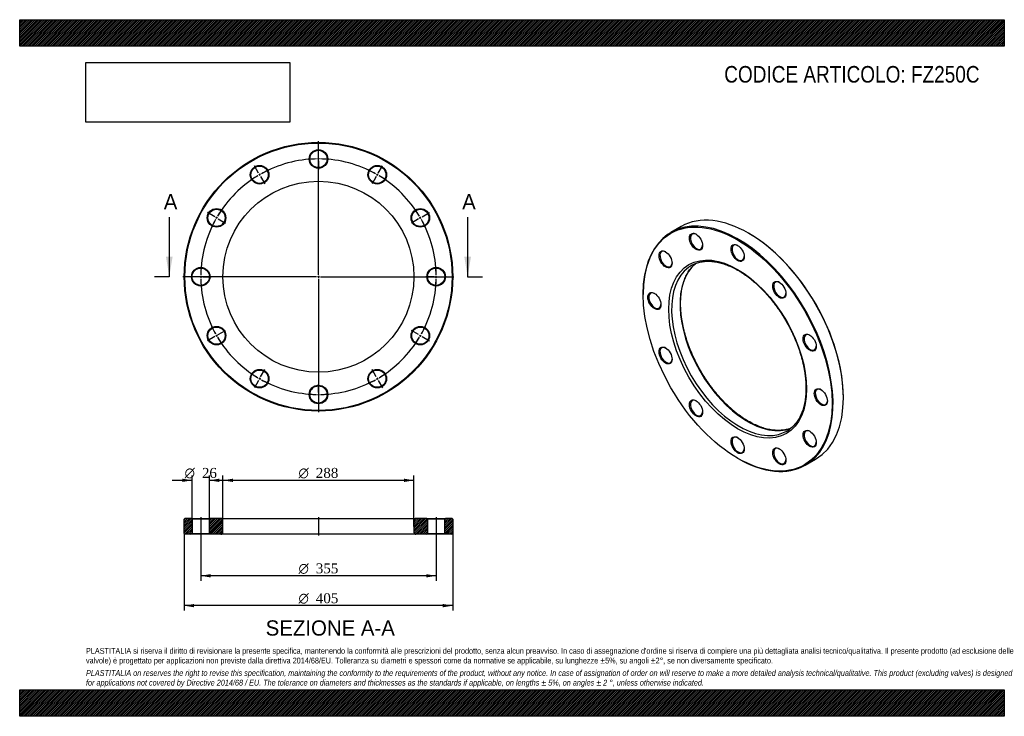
# Model space of a CAD drawing. Header units: millimetres. Extents: x 0 to 1485, y 0 to 1050.
import ezdxf
from ezdxf.enums import TextEntityAlignment as Align
from ezdxf.lldxf.tags import DXFTag

# ---------------------------------------------------------------- set-up
doc = ezdxf.new("R2010")
doc.units = ezdxf.units.MM
doc.header["$LTSCALE"] = 5
for name, color, linetype in [('Default', 7, 'Continuous'), ('DV2_Default', 7, 'Continuous'), ('DV3_Default', 7, 'Continuous'), ('FZ250C', 7, 'Continuous')]:
    doc.layers.add(name, color=color, linetype=linetype)
doc.styles.add('SEACAD_Solid_Edge_ANSI', font='seans.ttf')
doc.styles.add('SEACAD_Solid_Edge_ANSI1_Symbols', font='semeca1.ttf')
doc.styles.add('SEACAD_Times_New_Roman', font='times.ttf')
tags = doc.linetypes.add('CENTER2', pattern=[28.575, 19.05, -3.175, 3.175, -3.175]).pattern_tags.tags
tags[10:11] = [DXFTag(74, 4), DXFTag(75, 0), DXFTag(340, '0'), DXFTag(46, 0.0), DXFTag(50, 0.0), DXFTag(44, 0.0), DXFTag(45, 0.0)]
tags[8:9] = [DXFTag(74, 4), DXFTag(75, 0), DXFTag(340, '0'), DXFTag(46, 0.0), DXFTag(50, 0.0), DXFTag(44, 0.0), DXFTag(45, 0.0)]
tags[6:7] = [DXFTag(74, 4), DXFTag(75, 0), DXFTag(340, '0'), DXFTag(46, 0.0), DXFTag(50, 0.0), DXFTag(44, 0.0), DXFTag(45, 0.0)]
tags[4:5] = [DXFTag(74, 4), DXFTag(75, 0), DXFTag(340, '0'), DXFTag(46, 0.0), DXFTag(50, 0.0), DXFTag(44, 0.0), DXFTag(45, 0.0)]
picture_1 = doc.add_image_def('image1.jpg', size_in_pixel=(4302, 1260))

# ---------------------------------------------------------------- blocks, each defined once
blk = doc.blocks.new('SE')
at = {"layer": 'FZ250C', "color": 7, "linetype": 'Continuous'}
for p, q in [((997.8, 738.3), (982.3, 729.3)), ((1099.8, 727.8), (1099.1, 728.2)), ((940.4, 636.6), (940.4, 635.8)), ((1242.3, 480.2), (1242.3, 481)), ((1082.8, 389), (1083.5, 388.6)), ((1184.8, 378.5), (1200.3, 387.5))]:
    blk.add_line(p, q, dxfattribs=at)
for centre, major_axis in [((1082.8, 553.5), (-100.8, 174.5)), ((1020.1, 715.2), (7, -12.1)), ((974.1, 688.7), (7, -12.1)), ((1082.8, 553.5), (73.5, -127.3)), ((1082.8, 698.4), (7, -12.1)), ((1145.6, 642.8), (7, -12.1)), ((957.3, 626), (7, -12.1)), ((1191.5, 563.2), (7, -12.1)), ((974.1, 543.8), (7, -12.1)), ((1208.3, 481), (7, -12.1)), ((1020.1, 464.2), (7, -12.1)), ((1191.5, 418.3), (7, -12.1)), ((1082.8, 408.6), (7, -12.1)), ((1145.6, 391.8), (7, -12.1))]:
    blk.add_ellipse(centre, major_axis=major_axis, ratio=0.57735, dxfattribs=at)
for centre, major_axis, start_param, end_param in [((1099.1, 562.9), (-101.3, 175.4), 3.141593, 6.283185), ((1083.5, 553.9), (101.3, -175.4), 0, 3.926991), ((1020.8, 715.7), (-6.5, 11.3), 5.535545, 6.283185), ((1099.8, 563.3), (100.8, -174.5), 0.785398, 2.356194), ((1020.8, 715.7), (-6.5, 11.3), 0, 3.889233), ((974.8, 689.1), (-6.5, 11.3), 0, 3.889233), ((974.8, 689.1), (-6.5, 11.3), 5.535545, 6.283185), ((1083.5, 698.8), (-6.5, 11.3), 0, 3.889233), ((1083.5, 698.8), (-6.5, 11.3), 5.535545, 6.283185), ((1085, 554.7), (-72, 124.7), 0.063731, 3.076841), ((1097.7, 562.1), (72, -124.7), 3.227658, 6.197696), ((1085, 554.7), (-72, 124.7), 0, 0.063731), ((1085, 554.7), (-72, 124.7), 6.219219, 6.283185), ((1146.3, 643.2), (-6.5, 11.3), 0, 3.889233), ((1146.3, 643.2), (-6.5, 11.3), 5.535545, 6.283185), ((958, 626.4), (-6.5, 11.3), 5.535545, 6.283185), ((958, 626.4), (-6.5, 11.3), 0, 3.889233), ((1192.2, 563.6), (-6.5, 11.3), 0, 3.889233), ((1192.2, 563.6), (-6.5, 11.3), 5.535545, 6.283185), ((974.8, 544.2), (-6.5, 11.3), 0, 3.889233), ((974.8, 544.2), (-6.5, 11.3), 5.535545, 6.283185), ((1209.1, 481.4), (-6.5, 11.3), 0, 3.889233), ((1209.1, 481.4), (-6.5, 11.3), 5.535545, 6.283185), ((1020.8, 464.6), (-6.5, 11.3), 0, 3.889233), ((1020.8, 464.6), (-6.5, 11.3), 5.535545, 6.283185), ((1085, 554.7), (-72, 124.7), 3.076841, 3.200894), ((1192.2, 418.7), (-6.5, 11.3), 5.535545, 6.283185), ((1083.5, 409), (-6.5, 11.3), 0, 3.889233), ((1083.5, 409), (-6.5, 11.3), 5.535545, 6.283185), ((1192.2, 418.7), (-6.5, 11.3), 0, 3.889233), ((1146.3, 392.2), (-6.5, 11.3), 0, 3.889233), ((1146.3, 392.2), (-6.5, 11.3), 5.535545, 6.283185), ((1083.5, 553.9), (101.3, -175.4), 5.497787, 6.283185)]:
    blk.add_ellipse(centre, major_axis=major_axis, ratio=0.57735, start_param=start_param, end_param=end_param, dxfattribs=at)
for points, knots in [([(1017.5, 681.7), (1018.1, 682), (1019.6, 682.6), (1022.4, 683.6), (1025.7, 684.5), (1029.2, 685.2), (1032.8, 685.7), (1036.4, 685.9), (1040.1, 685.9), (1044, 685.7), (1047.8, 685.3), (1051.8, 684.6), (1055.8, 683.7), (1059.9, 682.6), (1064, 681.3), (1068.1, 679.7), (1072.3, 677.9), (1076.5, 675.9), (1080.7, 673.7), (1084.9, 671.3), (1089.2, 668.7), (1093.4, 665.9), (1097.6, 662.9), (1101.8, 659.7), (1105.9, 656.3), (1110.1, 652.7), (1114.2, 649), (1118.2, 645.1), (1122.2, 641), (1126.1, 636.8), (1129.9, 632.5), (1133.7, 628), (1137.3, 623.3), (1140.9, 618.6), (1144.4, 613.7), (1147.8, 608.8), (1151, 603.7), (1154.2, 598.6), (1157.2, 593.3), (1160.1, 588), (1162.9, 582.7), (1165.5, 577.3), (1168, 571.8), (1170.3, 566.4), (1172.5, 560.9), (1174.5, 555.4), (1176.4, 549.9), (1178.1, 544.4), (1179.7, 538.9), (1181.1, 533.4), (1182.3, 528), (1183.3, 522.7), (1184.2, 517.4), (1184.9, 512.1), (1185.4, 507), (1185.7, 501.9), (1185.9, 496.9), (1185.9, 492.1), (1185.7, 487.3), (1185.4, 482.6), (1184.8, 478.1), (1184.1, 473.8), (1183.3, 469.5), (1182.2, 465.4), (1181, 461.5), (1179.6, 457.8), (1178.1, 454.2), (1176.4, 450.7), (1174.6, 447.5), (1172.6, 444.5), (1170.4, 441.6), (1168.1, 438.9), (1165.7, 436.5), (1163.2, 434.3), (1161.7, 433.2), (1160.9, 432.6)], [0, 0, 0, 0, 0.007211, 0.021307, 0.035378, 0.049418, 0.063422, 0.077388, 0.091318, 0.105214, 0.119081, 0.132924, 0.146746, 0.160552, 0.174347, 0.188134, 0.201915, 0.215693, 0.229469, 0.243245, 0.257022, 0.270801, 0.284582, 0.298365, 0.312151, 0.325941, 0.339733, 0.353529, 0.367327, 0.381127, 0.394931, 0.408736, 0.422543, 0.436353, 0.450163, 0.463975, 0.477787, 0.4916, 0.505414, 0.519227, 0.53304, 0.546853, 0.560664, 0.574474, 0.588283, 0.60209, 0.615895, 0.629697, 0.643497, 0.657295, 0.671089, 0.684879, 0.698667, 0.712451, 0.726231, 0.740008, 0.753782, 0.767553, 0.781322, 0.79509, 0.808857, 0.822625, 0.836396, 0.850171, 0.863954, 0.877749, 0.891558, 0.905387, 0.91924, 0.933122, 0.947038, 0.96099, 0.974981, 0.989009, 1, 1, 1, 1]), ([(1099.2, 444.6), (1098.4, 445.1), (1096.4, 446.3), (1092.7, 448.6), (1088.5, 451.4), (1084.3, 454.5), (1080.1, 457.7), (1076, 461.1), (1071.8, 464.7), (1067.8, 468.5), (1063.7, 472.4), (1059.8, 476.5), (1055.9, 480.7), (1052.1, 485.1), (1048.3, 489.6), (1044.7, 494.3), (1041.1, 499.1), (1037.6, 503.9), (1034.3, 508.9), (1031, 514), (1027.9, 519.2), (1024.9, 524.4), (1022, 529.7), (1019.3, 535.1), (1016.7, 540.5), (1014.2, 545.9), (1011.9, 551.4), (1009.8, 556.9), (1007.7, 562.4), (1005.9, 567.9), (1004.2, 573.4), (1002.7, 578.9), (1001.3, 584.3), (1000.2, 589.7), (999.2, 595.1), (998.3, 600.4), (997.7, 605.6), (997.2, 610.7), (996.9, 615.8), (996.7, 620.7), (996.8, 625.6), (997, 630.3), (997.4, 635), (997.9, 639.4), (998.6, 643.8), (999.6, 648), (1000.6, 652.1), (1001.9, 656), (1003.3, 659.7), (1004.8, 663.3), (1006.5, 666.6), (1008.4, 669.8), (1010.4, 672.9), (1012.6, 675.7), (1015, 678.3), (1017.3, 680.6), (1018.9, 682), (1019.6, 682.6)], [0, 0, 0, 0, 0.0095304, 0.0276753, 0.0458241, 0.063976, 0.0821314, 0.1002907, 0.118454, 0.1366212, 0.1547922, 0.1729669, 0.1911451, 0.2093264, 0.2275106, 0.2456972, 0.2638861, 0.2820767, 0.3002688, 0.318462, 0.3366559, 0.3548501, 0.3730443, 0.3912379, 0.4094306, 0.427622, 0.4458117, 0.4639994, 0.4821846, 0.5003671, 0.5185464, 0.5367223, 0.5548944, 0.5730624, 0.5912261, 0.6093853, 0.6275399, 0.6456899, 0.6638355, 0.681977, 0.700115, 0.7182502, 0.7363838, 0.7545172, 0.772652, 0.7907907, 0.8089365, 0.8270931, 0.8452653, 0.8634583, 0.881678, 0.8999308, 0.9182229, 0.9365597, 0.9549455, 0.973382, 0.9887078, 0.9887078, 0.9887078, 0.9887078]), ([(1163.1, 434.2), (1162.4, 433.9), (1160.5, 433.3), (1157.5, 432.4), (1154.1, 431.7), (1150.5, 431.2), (1146.9, 430.9), (1143.1, 430.9), (1139.3, 431), (1135.5, 431.4), (1131.5, 432.1), (1127.5, 432.9), (1123.5, 434), (1119.4, 435.3), (1115.2, 436.8), (1111.1, 438.6), (1106.9, 440.5), (1102.8, 442.6), (1100.5, 443.9), (1099.2, 444.6)], [0.0351273, 0.0351273, 0.0351273, 0.0351273, 0.0760501, 0.1352812, 0.1943841, 0.2533375, 0.312133, 0.370774, 0.4292717, 0.4876428, 0.5459066, 0.6040827, 0.6621896, 0.7202445, 0.7782617, 0.8362538, 0.8942307, 0.9522005, 1, 1, 1, 1])]:
    blk.add_open_spline(points, degree=3, knots=knots, dxfattribs=at)
blk = doc.blocks.new('SE1')
at = {"layer": 'Default', "color": 7, "linetype": 'CENTER2'}
for start, end in [(90.9684, 119.0316), (60.9684, 89.0316), (120.9684, 149.0316), (30.9684, 59.0316), (150.9684, 179.0316), (0.9684, 29.0316), (180.9684, 209.0316), (330.9684, 359.0316), (210.9684, 239.0316), (300.9684, 329.0316), (240.9684, 269.0316), (270.9684, 299.0316)]:
    blk.add_arc((450.6, 662.6), 177.5, start, end, dxfattribs=at)
at = {"layer": 'DV2_Default', "color": 7, "linetype": 'CENTER2'}
for p, q in [((450.6, 665.6), (450.6, 866.8)), ((450.6, 843.1), (450.6, 855.8)), ((450.6, 838.6), (450.6, 841.6)), ((450.6, 837.1), (450.6, 824.3)), ((360.3, 818.9), (354, 829.9)), ((362.6, 815), (361.1, 817.6)), ((538.6, 815), (540.1, 817.6)), ((540.8, 818.9), (547.2, 829.9)), ((363.3, 813.7), (369.7, 802.7)), ((537.8, 813.7), (531.5, 802.7)), ((294.3, 752.8), (283.2, 759.2)), ((606.9, 752.8), (617.9, 759.2)), ((298.2, 750.6), (295.6, 752.1)), ((299.5, 749.8), (310.5, 743.5)), ((601.7, 749.8), (590.7, 743.5)), ((603, 750.6), (605.6, 752.1)), ((447.6, 662.6), (246.3, 662.6)), ((270.1, 662.6), (257.3, 662.6)), ((274.6, 662.6), (271.6, 662.6)), ((276.1, 662.6), (288.8, 662.6)), ((452.1, 662.6), (449.1, 662.6)), ((450.6, 664.1), (450.6, 661.1)), ((450.6, 659.6), (450.6, 458.3)), ((453.6, 662.6), (654.8, 662.6)), ((625.1, 662.6), (612.3, 662.6)), ((625.1, 662.6), (613.3, 662.6)), ((626.6, 662.6), (629.6, 662.6)), ((626.6, 662.6), (629.6, 662.6)), ((631.1, 662.6), (642.8, 662.6)), ((631.1, 662.6), (643.8, 662.6)), ((299.5, 575.3), (310.5, 581.7)), ((601.7, 575.3), (590.7, 581.7)), ((294.3, 572.3), (283.2, 566)), ((298.2, 574.6), (295.6, 573.1)), ((603, 574.6), (605.6, 573.1)), ((606.9, 572.3), (617.9, 566)), ((363.3, 511.5), (369.7, 522.5)), ((537.8, 511.5), (531.5, 522.5)), ((360.3, 506.3), (354, 495.2)), ((362.6, 510.2), (361.1, 507.6)), ((538.6, 510.2), (540.1, 507.6)), ((540.8, 506.3), (547.2, 495.2)), ((450.6, 488.1), (450.6, 500.8)), ((450.6, 486.6), (450.6, 483.6)), ((450.6, 482.1), (450.6, 469.3))]:
    blk.add_line(p, q, dxfattribs=at)
for start, end in [(90.9684, 95.084), (89.5158, 90.4842), (84.916, 89.0316), (119.5158, 120.4842), (114.916, 119.0316), (60.9684, 65.084), (59.5158, 60.4842), (120.9684, 125.084), (54.916, 59.0316), (144.916, 149.0316), (30.9684, 35.084), (150.9684, 155.084), (149.5158, 150.4842), (29.5158, 30.4842), (24.916, 29.0316), (174.916, 179.0316), (0.9684, 5.084), (0.9684, 4.7612), (179.5158, 180.4842), (180.9684, 185.084), (354.916, 359.0316), (355.2388, 359.0316), (359.5158, 0.4842), (359.5158, 0.4842), (204.916, 209.0316), (330.9684, 335.084), (209.5158, 210.4842), (210.9684, 215.084), (324.916, 329.0316), (329.5158, 330.4842), (234.916, 239.0316), (239.5158, 240.4842), (240.9684, 245.084), (294.916, 299.0316), (299.5158, 300.4842), (300.9684, 305.084), (264.916, 269.0316), (269.5158, 270.4842), (270.9684, 275.084)]:
    blk.add_arc((450.6, 662.6), 177.5, start, end, dxfattribs=at)
at = {"layer": 'FZ250C', "color": 7, "linetype": 'Continuous'}
for centre, radius in [((450.6, 662.6), 202.5), ((450.6, 662.6), 201.5), ((450.6, 840.1), 14), ((450.6, 840.1), 13), ((361.8, 816.3), 14), ((361.8, 816.3), 13), ((539.3, 816.3), 14), ((539.3, 816.3), 13), ((450.6, 662.6), 144), ((296.9, 751.3), 14), ((296.9, 751.3), 13), ((604.3, 751.3), 14), ((604.3, 751.3), 13), ((273.1, 662.6), 14), ((273.1, 662.6), 13), ((628.1, 662.6), 14), ((628.1, 662.6), 13), ((296.9, 573.8), 14), ((296.9, 573.8), 13), ((604.3, 573.8), 14), ((604.3, 573.8), 13), ((361.8, 508.9), 14), ((361.8, 508.9), 13), ((539.3, 508.9), 14), ((539.3, 508.9), 13), ((450.6, 485.1), 14), ((450.6, 485.1), 13)]:
    blk.add_circle(centre, radius, dxfattribs=at)
blk = doc.blocks.new('SE3')
at = {"color": 7, "linetype": 'Continuous', "style": 'SEACAD_Solid_Edge_ANSI'}
blk.add_text('A', height=23, dxfattribs=at).set_placement((217.3, 787.1), align=Align.TOP_LEFT)
blk = doc.blocks.new('SE4')
at = {"color": 7, "linetype": 'Continuous', "style": 'SEACAD_Solid_Edge_ANSI'}
blk.add_text('A', height=23, dxfattribs=at).set_placement((667.3, 787.1), align=Align.TOP_LEFT)
blk = doc.blocks.new('SEANNOT_GROUP')
at = {"linetype": 'Continuous'}
blk.add_hatch(color=7, dxfattribs=at).paths.add_polyline_path([(220.6, 692.6), (225.6, 662.6), (230.6, 692.6)])
at = {"color": 7, "linetype": 'Continuous'}
blk.add_lwpolyline([(225.6, 752.6), (225.6, 662.6)], dxfattribs=at)
blk = doc.blocks.new('SEANNOT_GROUP1')
at = {"linetype": 'Continuous'}
blk.add_hatch(color=7, dxfattribs=at).paths.add_polyline_path([(670.6, 692.6), (675.6, 662.6), (680.6, 692.6)])
at = {"color": 7, "linetype": 'Continuous'}
blk.add_lwpolyline([(675.6, 752.6), (675.6, 662.6)], dxfattribs=at)
blk = doc.blocks.new('SE2')
at = {"layer": 'Default', "color": 7, "linetype": 'CENTER2'}
for p, q in [((225.6, 662.6), (203.1, 662.6)), ((675.6, 662.6), (698.1, 662.6))]:
    blk.add_line(p, q, dxfattribs=at)
at = {"layer": 'Default'}
for name in ['SE3', 'SE4', 'SEANNOT_GROUP', 'SEANNOT_GROUP1']:
    blk.add_blockref(name, (0, 0), dxfattribs=at)
blk = doc.blocks.new('SE5')
at = {"layer": 'FZ250C', "linetype": 'Continuous'}
h = blk.add_hatch(dxfattribs=at)
h.set_pattern_fill('LINE', scale=0.62992, angle=45, style=0)
h.paths.add_polyline_path([(259.1, 298.3), (249.1, 298.3), (248.1, 297.3), (248.1, 275.3), (249.1, 274.3), (259.1, 274.3), (260.1, 275.3), (260.1, 297.3)])
h = blk.add_hatch(dxfattribs=at)
h.set_pattern_fill('LINE', scale=0.62992, angle=45, style=0)
edge = h.paths.add_edge_path()
edge.add_line((287.1, 274.3), (303.6, 274.3))
edge.add_arc((303.6, 277.3), 3, 270, 360)
edge.add_line((306.6, 277.3), (306.6, 295.3))
edge.add_arc((303.6, 295.3), 3, 0, 90)
edge.add_line((303.6, 298.3), (287.1, 298.3))
edge.add_line((287.1, 298.3), (286.1, 297.3))
edge.add_line((286.1, 297.3), (286.1, 275.3))
edge.add_line((286.1, 275.3), (287.1, 274.3))
h = blk.add_hatch(dxfattribs=at)
h.set_pattern_fill('LINE', scale=0.62992, angle=45, style=0)
edge = h.paths.add_edge_path()
edge.add_line((615.1, 275.3), (615.1, 297.3))
edge.add_line((615.1, 297.3), (614.1, 298.3))
edge.add_line((614.1, 298.3), (597.6, 298.3))
edge.add_arc((597.6, 295.3), 3, 90, 180)
edge.add_line((594.6, 295.3), (594.6, 277.3))
edge.add_arc((597.6, 277.3), 3, 180, 270)
edge.add_line((597.6, 274.3), (614.1, 274.3))
edge.add_line((614.1, 274.3), (615.1, 275.3))
h = blk.add_hatch(dxfattribs=at)
h.set_pattern_fill('LINE', scale=0.62992, angle=45, style=0)
h.paths.add_polyline_path([(641.1, 297.3), (641.1, 275.3), (642.1, 274.3), (652.1, 274.3), (653.1, 275.3), (653.1, 297.3), (652.1, 298.3), (642.1, 298.3)])
at = {"layer": 'DV3_Default', "color": 7, "linetype": 'CENTER2'}
for p, q in [((273.1, 300.1), (273.1, 272.6)), ((450.6, 300.1), (450.6, 272.6)), ((628.1, 300.1), (628.1, 272.6))]:
    blk.add_line(p, q, dxfattribs=at)
at = {"layer": 'FZ250C', "color": 7, "linetype": 'Continuous'}
for p, q in [((249.1, 298.3), (248.1, 297.3)), ((248.1, 275.3), (248.1, 297.3)), ((259.1, 298.3), (249.1, 298.3)), ((259.1, 298.3), (287.1, 298.3)), ((259.1, 298.3), (260.1, 297.3)), ((286.1, 297.3), (260.1, 297.3)), ((260.1, 297.3), (260.1, 275.3)), ((286.1, 297.3), (287.1, 298.3)), ((286.1, 275.3), (286.1, 297.3)), ((303.6, 298.3), (287.1, 298.3)), ((303.6, 298.3), (597.6, 298.3)), ((614.1, 298.3), (597.6, 298.3)), ((614.1, 298.3), (642.1, 298.3)), ((614.1, 298.3), (615.1, 297.3)), ((641.1, 297.3), (615.1, 297.3)), ((615.1, 297.3), (615.1, 275.3)), ((641.1, 297.3), (642.1, 298.3)), ((641.1, 275.3), (641.1, 297.3)), ((652.1, 298.3), (642.1, 298.3)), ((653.1, 297.3), (652.1, 298.3)), ((653.1, 297.3), (653.1, 275.3)), ((306.6, 277.3), (306.6, 295.3)), ((594.6, 295.3), (594.6, 277.3)), ((248.1, 275.3), (249.1, 274.3)), ((259.1, 274.3), (249.1, 274.3)), ((260.1, 275.3), (259.1, 274.3)), ((287.1, 274.3), (259.1, 274.3)), ((260.1, 275.3), (286.1, 275.3)), ((287.1, 274.3), (286.1, 275.3)), ((303.6, 274.3), (287.1, 274.3)), ((597.6, 274.3), (303.6, 274.3)), ((614.1, 274.3), (597.6, 274.3)), ((615.1, 275.3), (614.1, 274.3)), ((642.1, 274.3), (614.1, 274.3)), ((615.1, 275.3), (641.1, 275.3)), ((642.1, 274.3), (641.1, 275.3)), ((652.1, 274.3), (642.1, 274.3)), ((652.1, 274.3), (653.1, 275.3))]:
    blk.add_line(p, q, dxfattribs=at)
for centre, start, end in [((303.6, 295.3), 0, 90), ((597.6, 295.3), 90, 180), ((303.6, 277.3), 270, 0), ((597.6, 277.3), 180, 270)]:
    blk.add_arc(centre, 3, start, end, dxfattribs=at)
blk = doc.blocks.new('GDimGGroup')
at = {"layer": 'Default', "linetype": 'Continuous'}
for points in [[(288.1, 209.3), (288.1, 214.3), (273.1, 211.8)], [(613.1, 209.3), (628.1, 211.8), (613.1, 214.3)]]:
    blk.add_hatch(color=7, dxfattribs=at).paths.add_polyline_path(points)
at = {"layer": 'Default', "color": 7, "linetype": 'Continuous'}
for p, q in [((273.1, 274.3), (273.1, 204.3)), ((628.1, 274.3), (628.1, 204.3)), ((628.1, 211.8), (273.1, 211.8))]:
    blk.add_line(p, q, dxfattribs=at)
for s, style, p in [('O', 'SEACAD_Solid_Edge_ANSI1_Symbols', (420.5, 230.5)), ('355', 'SEACAD_Times_New_Roman', (446.6, 230.5))]:
    blk.add_text(s, height=15, dxfattribs=dict(at, style=style)).set_placement(p, align=Align.TOP_LEFT)
blk = doc.blocks.new('GDimGGroup1')
at = {"layer": 'Default', "linetype": 'Continuous'}
for points in [[(263.1, 164.3), (263.1, 169.3), (248.1, 166.8)], [(638.1, 164.3), (653.1, 166.8), (638.1, 169.3)]]:
    blk.add_hatch(color=7, dxfattribs=at).paths.add_polyline_path(points)
at = {"layer": 'Default', "color": 7, "linetype": 'Continuous'}
for p, q in [((248.1, 275.3), (248.1, 159.3)), ((653.1, 275.3), (653.1, 159.3)), ((653.1, 166.8), (248.1, 166.8))]:
    blk.add_line(p, q, dxfattribs=at)
for s, style, p in [('O', 'SEACAD_Solid_Edge_ANSI1_Symbols', (420.5, 185.5)), ('405', 'SEACAD_Times_New_Roman', (446.6, 185.5))]:
    blk.add_text(s, height=15, dxfattribs=dict(at, style=style)).set_placement(p, align=Align.TOP_LEFT)
blk = doc.blocks.new('GDimGGroup2')
at = {"layer": 'Default', "linetype": 'Continuous'}
for points in [[(321.6, 358.2), (306.6, 355.7), (321.6, 353.2)], [(579.6, 358.2), (579.6, 353.2), (594.6, 355.7)]]:
    blk.add_hatch(color=7, dxfattribs=at).paths.add_polyline_path(points)
at = {"layer": 'Default', "color": 7, "linetype": 'Continuous'}
for p, q in [((306.6, 286.3), (306.6, 363.2)), ((594.6, 286.3), (594.6, 363.2)), ((306.6, 355.7), (594.6, 355.7))]:
    blk.add_line(p, q, dxfattribs=at)
for s, style, p in [('O', 'SEACAD_Solid_Edge_ANSI1_Symbols', (420.5, 374.4)), ('288', 'SEACAD_Times_New_Roman', (446.6, 374.4))]:
    blk.add_text(s, height=15, dxfattribs=dict(at, style=style)).set_placement(p, align=Align.TOP_LEFT)
blk = doc.blocks.new('GDimGGroup3')
at = {"layer": 'Default', "linetype": 'Continuous'}
for points in [[(245.1, 358.2), (245.1, 353.2), (260.1, 355.7)], [(301.1, 358.2), (286.1, 355.7), (301.1, 353.2)]]:
    blk.add_hatch(color=7, dxfattribs=at).paths.add_polyline_path(points)
at = {"layer": 'Default', "color": 7, "linetype": 'Continuous'}
for p, q in [((260.1, 286.3), (260.1, 363.2)), ((286.1, 286.3), (286.1, 363.2)), ((230.1, 355.7), (260.1, 355.7)), ((286.1, 355.7), (316.1, 355.7))]:
    blk.add_line(p, q, dxfattribs=at)
for s, style, p in [('O', 'SEACAD_Solid_Edge_ANSI1_Symbols', (248.7, 374.4)), ('26', 'SEACAD_Times_New_Roman', (274.8, 374.4))]:
    blk.add_text(s, height=15, dxfattribs=dict(at, style=style)).set_placement(p, align=Align.TOP_LEFT)

msp = doc.modelspace()

# ---------------------------------------------------------------- hatches: boundary and pattern name
at = {"layer": 'Default', "linetype": 'Continuous'}
h = msp.add_hatch(dxfattribs=at)
h.set_pattern_fill('LINE', scale=0.629921, angle=45, style=0)
h.paths.add_polyline_path([(1485, 1010), (1485, 1050), (0, 1050), (0, 1010)])
for points in [[(1485, 1010), (1485, 1050), (0, 1050), (0, 1010)], [(1485, 0), (1485, 40), (0, 40), (0, 0)]]:
    msp.add_hatch(color=7, dxfattribs=at).paths.add_polyline_path(points)
h = msp.add_hatch(dxfattribs=at)
h.set_pattern_fill('LINE', scale=0.629921, angle=45, style=0)
h.paths.add_polyline_path([(1485, 0), (1485, 40), (0, 40), (0, 0)])

# ---------------------------------------------------------------- linework, layer by layer
at = {"layer": 'Default', "color": 7, "linetype": 'Continuous'}
for p, q in [((0, 1050), (1485, 1050)), ((0, 1010), (0, 1050)), ((1485, 1050), (1485, 1010)), ((1485, 1010), (0, 1010)), ((0, 40), (1485, 40)), ((0, 0), (0, 40)), ((1485, 40), (1485, 0)), ((1485, 0), (0, 0))]:
    msp.add_line(p, q, dxfattribs=at)

# ---------------------------------------------------------------- block references
at = {"layer": 'Default'}
for name in ['SE1', 'SE2', 'SE', 'GDimGGroup3', 'GDimGGroup2', 'SE5', 'GDimGGroup1', 'GDimGGroup']:
    msp.add_blockref(name, (0, 0), dxfattribs=at)

# ---------------------------------------------------------------- texts
at = {"layer": 'Default', "color": 7, "linetype": 'Continuous', "style": 'SEACAD_Solid_Edge_ANSI'}
msp.add_text('SEZIONE A-A', height=23, dxfattribs=at).set_placement((371, 144.6), align=Align.TOP_LEFT)
at = {"layer": 'Default', "attachment_point": 1}
for s, insert, char_height, width in [('{\\fArial Narrow|b0||i0||c0|p34;\\C7;\\H25.;\\W1.;CODICE ARTICOLO: FZ250C}', (1062.6, 980.2), 25, 396.498), ("{\\fArial Narrow|b0||i0||c0|p34;\\C7;\\H8.75;\\W1.;PLASTITALIA si riserva il diritto di revisionare la presente specifica, mantenendo la conformità alle prescrizioni del prodotto, senza alcun preavviso. In caso di assegnazione d'ordine si riserva di compiere una più dettagliata analisi tecnico/qualitativa. Il presente prodotto (ad esclusione delle \\P}{\\fArial Narrow|b0||i0||c0|p34;\\C7;\\H8.75;\\W1.;valvole) è progettato per applicazioni non previste dalla direttiva 2014/68/EU. Tolleranza su diametri e spessori come da normative se applicabile, su lunghezze ±5%, su angoli ±2°, se non diversamente specificato.\\P}{\\fArial Narrow|b0||i0||c0|p34;\\C7;\\H2.5;\\W1.;   \\P}{\\fArial Narrow|b0||i1||c0|p34;\\C7;\\H8.75;\\W1.;PLASTITALIA on reserves the right to revise this specification, maintaining the conformity to the requirements of the product, without any notice. In case of assignation of order on will reserve to make a more detailed analysis technical/qualitative. This product (excluding valves) is designed \\P}{\\fArial Narrow|b0||i1||c0|p34;\\C7;\\H8.75;\\W1.;for applications not covered by Directive 2014/68 / EU. The tolerance on diameters and thicknesses as the standards if applicable, on lengths ± 5%, on angles ± 2 °, unless otherwise indicated.\\P}", (100, 103), 8.75, 1285)]:
    msp.add_mtext(s, dxfattribs=dict(at, insert=insert, char_height=char_height, width=width))

# ---------------------------------------------------------------- pictures from other files: only their frames are drawn
image = msp.add_image(picture_1, insert=(100, 895.5), size_in_units=(307.3, 90))
image.dxf.flags = 7

doc.saveas('drawing.dxf')
